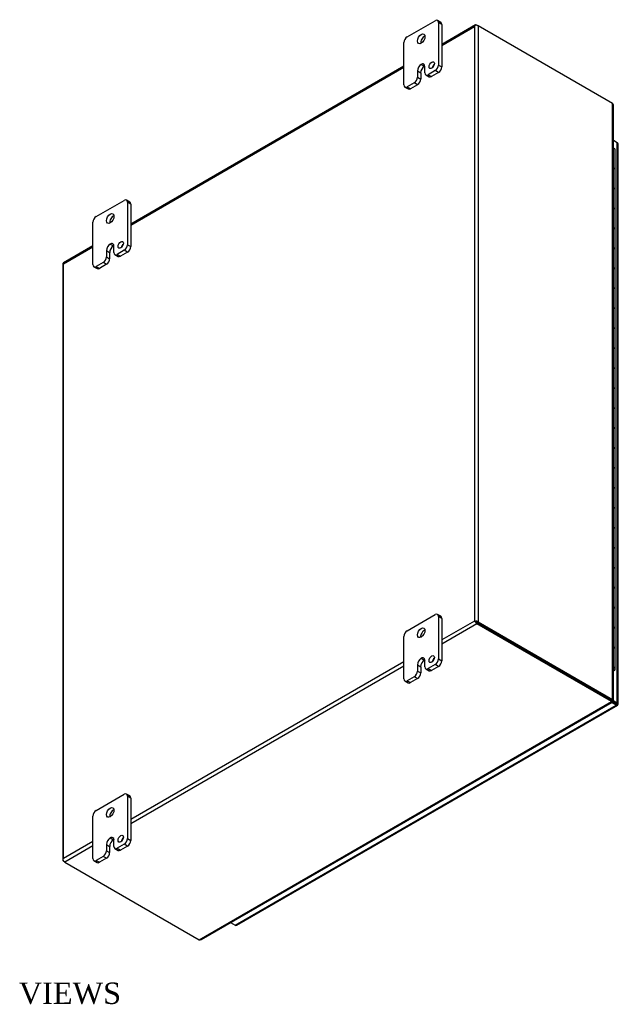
# Model space of a CAD drawing. Header units: inches. Extents: x 8 to 149, y 3 to 99.
# Tile 8 of 8: x 129 to 149, y 67 to 99. Entities that reach past the tile are written whole.
import ezdxf
from ezdxf.enums import TextEntityAlignment as Align

# ---------------------------------------------------------------- set-up
doc = ezdxf.new("R2010")
doc.units = ezdxf.units.IN
doc.header["$MEASUREMENT"] = 0
for name, color, linetype in [('COM48441', 7, 'CONTINUOUS'), ('COM71780-17', 7, 'CONTINUOUS'), ('DEFAULT', 7, 'CONTINUOUS'), ('FET07710', 7, 'CONTINUOUS'), ('HNG10620-26B', 7, 'CONTINUOUS'), ('HNG10620-26C', 7, 'CONTINUOUS'), ('HNG10620-26P', 7, 'CONTINUOUS')]:
    doc.layers.add(name, color=color, linetype=linetype)
doc.styles.add('SEACAD_TIMES_NEW_ROMAN', font='times.ttf')

msp = doc.modelspace()

# ---------------------------------------------------------------- linework, layer by layer
at = {"layer": 'COM48441', "color": 7}
for p, q in [((143.865, 98.868), (142.757, 98.228)), ((142.757, 98.199), (143.827, 98.817)), ((143.827, 98.817), (143.827, 79.362)), ((143.851, 98.85), (143.851, 98.85)), ((143.908, 98.864), (143.949, 98.84)), ((148.352, 96.298), (143.949, 98.84)), ((143.949, 98.84), (143.949, 79.339)), ((141.52, 97.514), (132.574, 92.35)), ((132.574, 92.32), (141.52, 97.485)), ((148.352, 76.796), (148.352, 96.298)), ((148.378, 76.781), (148.378, 96.243)), ((131.337, 91.635), (130.37, 91.077)), ((130.373, 91.049), (131.337, 91.606)), ((130.347, 91.037), (130.347, 71.536)), ((130.373, 71.594), (130.373, 91.049)), ((143.827, 79.362), (142.757, 78.744)), ((143.908, 79.268), (142.757, 78.603)), ((143.868, 79.339), (143.827, 79.362)), ((143.851, 79.348), (143.908, 79.315)), ((143.851, 79.348), (143.908, 79.315)), ((143.908, 79.315), (148.312, 76.773)), ((148.312, 76.773), (143.908, 79.315)), ((148.312, 76.726), (143.908, 79.268)), ((143.949, 79.339), (148.352, 76.796)), ((141.52, 78.03), (132.574, 72.865)), ((141.52, 77.889), (132.574, 72.724)), ((134.817, 68.935), (148.312, 76.726)), ((134.877, 68.94), (148.337, 76.712)), ((148.297, 76.765), (148.338, 76.741)), ((148.329, 76.751), (148.309, 76.763)), ((148.309, 76.763), (148.329, 76.751)), ((148.312, 76.773), (148.352, 76.796)), ((148.312, 76.773), (148.312, 76.726)), ((148.317, 76.787), (148.352, 76.766)), ((148.319, 76.78), (148.339, 76.769)), ((148.339, 76.769), (148.319, 76.78)), ((148.329, 76.751), (148.338, 76.741)), ((148.339, 76.769), (148.352, 76.766)), ((131.337, 72.151), (130.373, 71.594)), ((131.337, 72.01), (130.413, 71.477)), ((130.356, 71.557), (130.356, 71.557)), ((130.413, 71.477), (130.373, 71.5)), ((130.413, 71.477), (134.817, 68.935))]:
    msp.add_line(p, q, dxfattribs=at)
for centre, start, end in [((148.304, 96.243), 0, 48.6182), ((134.84, 69.005), 251.3818, 300)]:
    msp.add_arc(centre, 0.0739, start, end, dxfattribs=at)
for centre, major_axis, ratio, start_param, end_param in [((143.888, 98.782), (0.061, 0.106), 0.577982, 1.231508, 1.571345), ((143.888, 98.782), (0.061, 0.106), 0.577982, 1.230411, 1.570248), ((143.908, 98.793), (0.0432, -0.0748), 0.57735, 2.356194, 3.587154), ((143.888, 98.805), (0.0864, 0), 0.57735, 0.785398, 2.016358), ((130.434, 91.037), (0.0864, 0), 0.57735, 2.696031, 3.141593), ((130.413, 91.002), (0.0432, -0.0748), 0.57735, 3.141593, 3.587154), ((130.434, 91.014), (-0.0863, 0.0499), 0.000948, 0.445015, 0.784852), ((130.434, 91.014), (-0.0864, 0.0498), 0.000948, -0.784852, -0.445015), ((143.888, 79.327), (-0.0864, 0.0498), 0.000948, -1.124689, -0.784852), ((143.888, 79.327), (-0.0863, 0.0499), 0.000948, 0.784852, 1.124689), ((143.888, 79.303), (0.0864, 0), 0.57735, 0.785398, 2.016358), ((143.908, 79.339), (0.0432, -0.0748), 0.57735, 4.266828, 5.497787), ((143.888, 79.327), (0.0288, -0.0166), 0.000948, 0.785944, 2.356741), ((143.888, 79.327), (0.0288, -0.0166), 0.000948, 3.926445, 5.497241), ((130.434, 71.536), (0.0864, 0), 0.57735, 2.696031, 3.926991), ((130.434, 71.559), (-0.061, -0.106), 0.577982, 4.71184, 5.051677), ((130.434, 71.559), (-0.061, -0.106), 0.577982, 4.712938, 5.052774), ((130.413, 71.547), (0.0432, -0.0748), 0.57735, 4.266828, 5.497787)]:
    msp.add_ellipse(centre, major_axis=major_axis, ratio=ratio, start_param=start_param, end_param=end_param, dxfattribs=at)
for points, knots in [([(148.297, 76.765), (148.3, 76.763), (148.302, 76.762), (148.306, 76.761), (148.308, 76.761), (148.31, 76.762), (148.31, 76.763), (148.311, 76.767), (148.311, 76.77), (148.312, 76.773)], [0, 0, 0, 0, 0.25, 0.25, 0.5, 0.5, 0.75, 0.75, 1, 1, 1, 1]), ([(148.312, 76.79), (148.317, 76.786), (148.32, 76.784), (148.32, 76.779), (148.317, 76.777), (148.312, 76.773)], [0, 0, 0, 0, 0.5, 0.5, 1, 1, 1, 1]), ([(148.338, 76.741), (148.341, 76.733), (148.342, 76.727), (148.342, 76.717), (148.34, 76.713), (148.335, 76.71), (148.331, 76.71), (148.322, 76.715), (148.317, 76.72), (148.312, 76.726)], [0, 0, 0, 0, 0.25, 0.25, 0.5, 0.5, 0.75, 0.75, 1, 1, 1, 1]), ([(148.352, 76.766), (148.36, 76.768), (148.367, 76.77), (148.375, 76.775), (148.378, 76.778), (148.378, 76.785), (148.375, 76.788), (148.367, 76.793), (148.36, 76.795), (148.352, 76.796)], [0, 0, 0, 0, 0.25, 0.25, 0.5, 0.5, 0.75, 0.75, 1, 1, 1, 1])]:
    msp.add_open_spline(points, degree=3, knots=knots, dxfattribs=at)
at = {"layer": 'COM71780-17', "color": 7}
for p, q in [((148.507, 95.011), (148.378, 95.085)), ((148.507, 76.682), (148.507, 95.011)), ((148.532, 76.646), (148.532, 94.976)), ((148.078, 76.908), (148.078, 76.908)), ((148.1, 76.895), (148.1, 76.895)), ((148.466, 76.611), (148.315, 76.698)), ((148.34, 76.731), (148.466, 76.658)), ((148.466, 76.658), (148.34, 76.731)), ((148.357, 76.768), (148.507, 76.682)), ((135.996, 69.411), (148.466, 76.611)), ((136.039, 69.407), (148.509, 76.607)), ((148.466, 76.658), (148.466, 76.658)), ((148.466, 76.658), (148.466, 76.658)), ((148.466, 76.658), (148.507, 76.634)), ((148.524, 76.625), (148.466, 76.658)), ((148.524, 76.625), (148.466, 76.658)), ((135.845, 69.499), (135.996, 69.411))]:
    msp.add_line(p, q, dxfattribs=at)
for centre, major_axis, ratio, start_param, end_param in [((148.446, 94.976), (-0.0864, 0), 0.57735, 3.141593, 3.926991), ((148.446, 76.646), (-0.0864, 0), 0.57735, 2.696031, 3.926991), ((148.446, 76.67), (-0.0288, 0.0166), 0.000948, 2.356741, 3.927537), ((148.446, 76.67), (-0.0288, 0.0166), 0.000948, 2.355648, 3.926445), ((148.466, 76.681), (-0.0432, 0.0748), 0.57735, 2.356194, 3.587154), ((148.446, 76.67), (0.0864, -0.0498), 0.000948, -0.784852, -0.445015), ((148.446, 76.67), (0.0863, -0.0499), 0.000948, 0.445015, 0.784852), ((135.996, 69.482), (-0.0432, 0.0748), 0.57735, 2.356194, 3.141593)]:
    msp.add_ellipse(centre, major_axis=major_axis, ratio=ratio, start_param=start_param, end_param=end_param, dxfattribs=at)
at = {"layer": 'FET07710', "color": 7}
for p, q in [((141.626, 98.474), (142.545, 99.004)), ((142.726, 98.951), (142.62, 99.012)), ((142.651, 98.943), (142.651, 97.555)), ((142.757, 98.882), (142.651, 98.943)), ((142.757, 98.882), (142.757, 97.494)), ((141.52, 96.902), (141.52, 98.29)), ((141.962, 97.361), (141.962, 97.157)), ((141.962, 97.361), (142.068, 97.3)), ((142.068, 97.3), (142.068, 97.096)), ((142.085, 97.575), (142.085, 97.575)), ((142.085, 97.575), (142.191, 97.514)), ((142.085, 97.575), (142.191, 97.514)), ((142.191, 97.514), (142.191, 97.514)), ((142.209, 97.3), (142.209, 97.504)), ((142.545, 97.371), (142.315, 97.239)), ((142.651, 97.31), (142.421, 97.177)), ((142.651, 97.31), (142.545, 97.371)), ((142.651, 97.555), (142.757, 97.494)), ((141.962, 97.157), (142.068, 97.096)), ((142.24, 97.231), (142.346, 97.17)), ((142.315, 97.239), (142.421, 97.177)), ((141.551, 96.833), (141.656, 96.772)), ((141.856, 96.974), (141.626, 96.841)), ((141.626, 96.841), (141.731, 96.78)), ((141.962, 96.912), (141.731, 96.78)), ((141.962, 96.912), (141.856, 96.974)), ((131.443, 92.595), (132.362, 93.126)), ((132.543, 93.072), (132.437, 93.133)), ((132.469, 93.064), (132.469, 91.676)), ((132.574, 93.003), (132.469, 93.064)), ((132.574, 93.003), (132.574, 91.615)), ((131.337, 91.023), (131.337, 92.411)), ((131.903, 91.696), (131.903, 91.696)), ((131.903, 91.696), (132.009, 91.635)), ((131.903, 91.696), (132.009, 91.635)), ((132.009, 91.635), (132.009, 91.635)), ((132.026, 91.421), (132.026, 91.625)), ((132.469, 91.676), (132.574, 91.615)), ((131.78, 91.483), (131.78, 91.278)), ((131.78, 91.483), (131.885, 91.422)), ((131.78, 91.278), (131.885, 91.217)), ((131.885, 91.422), (131.885, 91.217)), ((132.058, 91.352), (132.163, 91.291)), ((132.362, 91.493), (132.133, 91.36)), ((132.133, 91.36), (132.238, 91.299)), ((132.468, 91.431), (132.238, 91.299)), ((132.468, 91.431), (132.362, 91.493)), ((131.368, 90.954), (131.474, 90.893)), ((131.673, 91.095), (131.443, 90.962)), ((131.443, 90.962), (131.549, 90.901)), ((131.779, 91.034), (131.549, 90.901)), ((131.779, 91.034), (131.673, 91.095)), ((142.726, 79.518), (142.62, 79.579)), ((141.626, 79.041), (142.545, 79.572)), ((142.651, 79.51), (142.651, 78.122)), ((142.757, 79.449), (142.651, 79.51)), ((142.757, 79.449), (142.757, 78.061)), ((141.52, 77.469), (141.52, 78.857)), ((142.085, 78.143), (142.085, 78.142)), ((142.085, 78.143), (142.191, 78.081)), ((142.085, 78.142), (142.191, 78.081)), ((142.191, 78.081), (142.191, 78.081)), ((142.209, 77.867), (142.209, 78.071)), ((142.651, 78.122), (142.757, 78.061)), ((141.962, 77.929), (141.962, 77.725)), ((141.962, 77.929), (142.068, 77.868)), ((141.962, 77.725), (142.068, 77.664)), ((142.068, 77.868), (142.068, 77.664)), ((142.24, 77.799), (142.346, 77.737)), ((142.545, 77.939), (142.315, 77.806)), ((142.315, 77.806), (142.421, 77.745)), ((142.651, 77.878), (142.421, 77.745)), ((142.651, 77.878), (142.545, 77.939)), ((141.551, 77.401), (141.656, 77.339)), ((141.856, 77.541), (141.626, 77.408)), ((141.626, 77.408), (141.731, 77.347)), ((141.962, 77.48), (141.731, 77.347)), ((141.962, 77.48), (141.856, 77.541)), ((131.443, 73.162), (132.362, 73.693)), ((132.543, 73.639), (132.437, 73.7)), ((132.469, 73.632), (132.469, 72.244)), ((132.574, 73.571), (132.469, 73.632)), ((132.574, 73.571), (132.574, 72.183)), ((131.337, 71.59), (131.337, 72.978)), ((131.903, 72.264), (131.903, 72.264)), ((131.903, 72.264), (132.009, 72.203)), ((131.903, 72.264), (132.009, 72.203)), ((132.009, 72.203), (132.009, 72.203)), ((132.026, 71.988), (132.026, 72.193)), ((132.469, 72.244), (132.574, 72.183)), ((131.78, 72.05), (131.78, 71.846)), ((131.78, 72.05), (131.885, 71.989)), ((131.78, 71.846), (131.885, 71.785)), ((131.885, 71.989), (131.885, 71.785)), ((132.058, 71.92), (132.163, 71.859)), ((132.362, 72.06), (132.133, 71.927)), ((132.133, 71.927), (132.238, 71.866)), ((132.468, 71.999), (132.238, 71.866)), ((132.468, 71.999), (132.362, 72.06)), ((131.673, 71.662), (131.443, 71.529)), ((131.443, 71.529), (131.549, 71.468)), ((131.779, 71.601), (131.549, 71.468)), ((131.779, 71.601), (131.673, 71.662)), ((131.368, 71.522), (131.474, 71.461))]:
    msp.add_line(p, q, dxfattribs=at)
for centre, major_axis, start_param, end_param in [((142.545, 98.882), (-0.075, -0.13), 2.356194, 3.926991), ((142.651, 98.821), (-0.075, -0.13), 2.356194, 3.141593), ((141.626, 98.351), (0.075, 0.13), 0.785398, 2.356194), ((142.191, 98.351), (0.087, 0.152), 0.649107, 2.492486), ((142.085, 97.433), (0.087, 0.151), 0.785398, 2.356194), ((142.191, 97.371), (0.087, 0.151), 0.785398, 2.356194), ((142.085, 97.433), (-0.087, -0.151), 2.356194, 3.926991), ((142.191, 97.372), (-0.087, -0.151), 3.793313, 3.926991), ((142.315, 97.361), (0.075, 0.13), 2.356194, 3.926991), ((142.536, 97.489), (0.062, 0.108), 1.008936, 2.132657), ((142.545, 97.494), (-0.075, -0.13), 0.785398, 2.356194), ((142.651, 97.433), (0.075, 0.13), 3.926991, 5.497787), ((141.856, 97.096), (-0.075, -0.13), 0.785398, 2.356194), ((141.962, 97.035), (0.075, 0.13), 3.926991, 5.497787), ((142.421, 97.3), (0.075, 0.13), 3.141593, 3.926991), ((141.626, 96.963), (0.075, 0.13), 2.356194, 3.926991), ((141.731, 96.902), (0.075, 0.13), 3.141593, 3.926991), ((132.362, 93.003), (-0.075, -0.13), 2.356194, 3.926991), ((132.468, 92.942), (-0.075, -0.13), 2.356194, 3.141593), ((131.443, 92.472), (0.075, 0.13), 0.785398, 2.356194), ((132.009, 92.473), (0.087, 0.152), 0.649107, 2.492486), ((131.903, 91.554), (0.087, 0.151), 0.785398, 2.356194), ((132.009, 91.493), (0.087, 0.151), 0.785398, 2.356194), ((131.903, 91.554), (-0.087, -0.151), 2.356194, 3.926991), ((132.009, 91.493), (-0.087, -0.151), 3.793313, 3.926991), ((132.353, 91.61), (0.062, 0.108), 1.008936, 2.132657), ((132.362, 91.615), (-0.075, -0.13), 0.785398, 2.356194), ((132.468, 91.554), (0.075, 0.13), 3.926991, 5.497787), ((131.673, 91.217), (-0.075, -0.13), 0.785398, 2.356194), ((131.779, 91.156), (0.075, 0.13), 3.926991, 5.497787), ((132.133, 91.482), (0.075, 0.13), 2.356194, 3.926991), ((132.238, 91.421), (0.075, 0.13), 3.141593, 3.926991), ((131.443, 91.084), (0.075, 0.13), 2.356194, 3.926991), ((131.549, 91.023), (0.075, 0.13), 3.141593, 3.926991), ((142.545, 79.449), (-0.075, -0.13), 2.356194, 3.926991), ((142.651, 79.388), (-0.075, -0.13), 2.356194, 3.141593), ((141.626, 78.919), (0.075, 0.13), 0.785398, 2.356194), ((142.191, 78.919), (0.088, 0.152), 0.649107, 2.492486), ((142.085, 78), (0.087, 0.151), 0.785398, 2.356194), ((142.191, 77.939), (0.087, 0.151), 0.785398, 2.356194), ((142.085, 78), (-0.087, -0.151), 2.356194, 3.926991), ((142.191, 77.939), (-0.087, -0.151), 3.793313, 3.926991), ((142.536, 78.056), (0.063, 0.108), 1.008936, 2.132657), ((142.545, 78.061), (-0.075, -0.13), 0.785398, 2.356194), ((142.651, 78), (0.075, 0.13), 3.926991, 5.497787), ((141.856, 77.663), (-0.075, -0.13), 0.785398, 2.356194), ((141.962, 77.602), (0.075, 0.13), 3.926991, 5.497787), ((142.315, 77.928), (0.075, 0.13), 2.356194, 3.926991), ((142.421, 77.867), (0.075, 0.13), 3.141593, 3.926991), ((141.626, 77.53), (0.075, 0.13), 2.356194, 3.926991), ((141.731, 77.469), (0.075, 0.13), 3.141593, 3.926991), ((132.362, 73.57), (-0.075, -0.13), 2.356194, 3.926991), ((132.468, 73.509), (-0.075, -0.13), 2.356194, 3.141593), ((131.443, 73.04), (0.075, 0.13), 0.785398, 2.356194), ((132.009, 73.04), (0.087, 0.152), 0.649107, 2.492486), ((131.903, 72.121), (0.087, 0.151), 0.785398, 2.356194), ((132.009, 72.06), (0.087, 0.151), 0.785398, 2.356194), ((131.903, 72.121), (-0.087, -0.151), 2.356194, 3.926991), ((132.009, 72.06), (-0.087, -0.151), 3.793313, 3.926991), ((132.353, 72.177), (0.062, 0.108), 1.008936, 2.132657), ((132.362, 72.182), (-0.075, -0.13), 0.785398, 2.356194), ((132.468, 72.121), (0.075, 0.13), 3.926991, 5.497787), ((131.673, 71.785), (-0.075, -0.13), 0.785398, 2.356194), ((132.133, 72.05), (0.075, 0.13), 2.356194, 3.926991), ((132.238, 71.989), (0.075, 0.13), 3.141593, 3.926991), ((131.443, 71.652), (0.075, 0.13), 2.356194, 3.926991), ((131.779, 71.724), (0.075, 0.13), 3.926991, 5.497787), ((131.549, 71.591), (0.075, 0.13), 3.141593, 3.926991)]:
    msp.add_ellipse(centre, major_axis=major_axis, ratio=0.57735, start_param=start_param, end_param=end_param, dxfattribs=at)
for centre, major_axis in [((142.085, 98.412), (0.087, 0.152)), ((142.43, 97.55), (0.063, 0.108)), ((131.903, 92.534), (0.087, 0.152)), ((132.248, 91.671), (0.062, 0.108)), ((142.085, 78.98), (0.087, 0.152)), ((142.43, 78.117), (0.063, 0.108)), ((131.903, 73.101), (0.087, 0.152)), ((132.248, 72.239), (0.063, 0.108))]:
    msp.add_ellipse(centre, major_axis=major_axis, ratio=0.57735, dxfattribs=at)
at = {"layer": 'HNG10620-26B', "color": 7}
for p, q in [((148.436, 93.469), (148.436, 94.122)), ((148.436, 92.162), (148.436, 92.815)), ((148.436, 90.856), (148.436, 91.509)), ((148.436, 89.549), (148.436, 90.203)), ((148.436, 88.243), (148.436, 88.896)), ((148.436, 86.937), (148.436, 87.59)), ((148.436, 85.63), (148.436, 86.283)), ((148.436, 84.324), (148.436, 84.977)), ((148.436, 83.017), (148.436, 83.671)), ((148.436, 81.711), (148.436, 82.364)), ((148.436, 80.405), (148.436, 81.058)), ((148.436, 79.098), (148.436, 79.751)), ((148.436, 77.792), (148.436, 78.445))]:
    msp.add_line(p, q, dxfattribs=at)
for centre, major_axis, start_param, end_param in [((148.313, 94.122), (-0.123, 0), 3.141593, 4.157881), ((148.313, 93.469), (-0.123, 0), 3.141593, 4.157881), ((148.313, 92.815), (-0.123, 0), 3.141593, 4.157881), ((148.313, 92.162), (-0.123, 0), 3.141593, 4.157881), ((148.313, 91.509), (-0.123, 0), 3.141593, 4.157881), ((148.313, 90.856), (-0.123, 0), 3.141593, 4.157881), ((148.313, 90.203), (-0.123, 0), 3.141593, 4.157881), ((148.313, 89.549), (-0.123, 0), 3.141593, 4.157881), ((148.313, 88.896), (-0.123, 0), 3.141593, 4.157881), ((148.313, 88.243), (-0.123, 0), 3.141593, 4.157881), ((148.313, 87.59), (-0.123, 0), 3.141593, 4.157881), ((148.313, 86.937), (-0.123, 0), 3.141593, 4.157881), ((148.313, 86.283), (-0.123, 0), 3.141593, 4.157881), ((148.313, 85.63), (-0.123, 0), 3.141593, 4.157881), ((148.313, 84.977), (-0.123, 0), 3.141593, 4.157881), ((148.313, 84.324), (-0.123, 0), 3.141593, 4.157881), ((148.313, 83.671), (-0.123, 0), 3.141593, 4.157881), ((148.313, 83.017), (-0.123, 0), 3.141593, 4.157881), ((148.313, 82.364), (-0.123, 0), 3.141593, 4.157881), ((148.313, 81.711), (-0.123, 0), 3.141593, 4.157881), ((148.313, 81.058), (-0.123, 0), 3.141593, 4.157881), ((148.313, 80.405), (-0.123, 0), 3.141593, 4.157881), ((148.313, 79.751), (-0.123, 0), 3.141593, 4.157881), ((148.313, 79.098), (-0.123, 0), 3.141593, 4.157881), ((148.313, 78.445), (-0.123, 0), 3.141593, 4.157881), ((148.313, 77.792), (-0.123, 0), 2.125304, 4.157881), ((148.313, 77.792), (-0.075, 0), 2.612966, 3.670219)]:
    msp.add_ellipse(centre, major_axis=major_axis, ratio=0.57735, start_param=start_param, end_param=end_param, dxfattribs=at)
at = {"layer": 'HNG10620-26C', "color": 7}
for p, q in [((148.436, 94.122), (148.436, 94.775)), ((148.436, 92.815), (148.436, 93.469)), ((148.436, 91.509), (148.436, 92.162)), ((148.436, 90.203), (148.436, 90.856)), ((148.436, 88.896), (148.436, 89.549)), ((148.436, 87.59), (148.436, 88.243)), ((148.436, 86.283), (148.436, 86.937)), ((148.436, 84.977), (148.436, 85.63)), ((148.436, 83.671), (148.436, 84.324)), ((148.436, 82.364), (148.436, 83.017)), ((148.436, 81.058), (148.436, 81.711)), ((148.436, 79.751), (148.436, 80.405)), ((148.436, 78.445), (148.436, 79.098))]:
    msp.add_line(p, q, dxfattribs=at)
for centre in [(148.313, 94.775), (148.313, 94.122), (148.313, 93.469), (148.313, 92.815), (148.313, 92.162), (148.313, 91.509), (148.313, 90.856), (148.313, 90.203), (148.313, 89.549), (148.313, 88.896), (148.313, 88.243), (148.313, 87.59), (148.313, 86.937), (148.313, 86.283), (148.313, 85.63), (148.313, 84.977), (148.313, 84.324), (148.313, 83.671), (148.313, 83.017), (148.313, 82.364), (148.313, 81.711), (148.313, 81.058), (148.313, 80.405), (148.313, 79.751), (148.313, 79.098), (148.313, 78.445)]:
    msp.add_ellipse(centre, major_axis=(0.123, 0), ratio=0.57735, start_param=0, end_param=1.016289, dxfattribs=at)
at = {"layer": 'HNG10620-26P', "color": 7}
msp.add_ellipse((148.313, 77.792), major_axis=(-0.075, 0), ratio=0.57735, start_param=2.612966, end_param=3.670219, dxfattribs=at)

# ---------------------------------------------------------------- texts
at = {"layer": 'DEFAULT', "color": 7, "style": 'SEACAD_TIMES_NEW_ROMAN'}
msp.add_text('ISOMETRIC VIEWS', height=0.7, dxfattribs=at).set_placement((122.948, 67.533), align=Align.TOP_LEFT)

doc.saveas('drawing.dxf')
